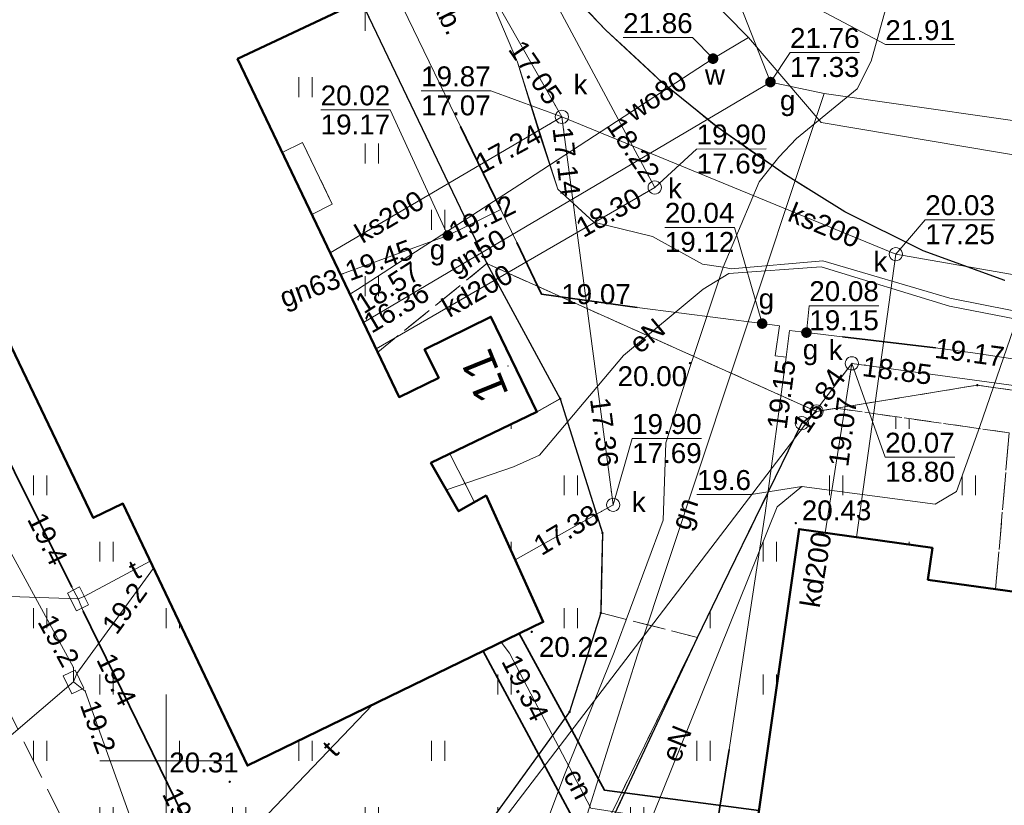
# Model space of a CAD drawing. Extents: x 7395144 to 7395446, y 6007497 to 6007827.
# Tile 4 of 62: x 7395244 to 7395282, y 6007548 to 6007578. Entities that reach past the tile are written whole.
import ezdxf
from ezdxf.enums import TextEntityAlignment as Align

# ---------------------------------------------------------------- set-up
doc = ezdxf.new("R2010")
doc.units = 0
doc.header["$PDSIZE"] = 0.75
for name, pattern in [('PRZER1-1', [2, 1, -1]), ('PRZER2-1', [3, 2, -1]), ('PRZER3-1', [4, 3, -1])]:
    doc.linetypes.add(name, pattern=pattern)
doc.layers.get('0').update_dxf_attribs({"linetype": 'CONTINUOUS', "lineweight": 13})
for name, color, linetype, lineweight in [('GEPADR', 7, 'CONTINUOUS', 18), ('GEPADR_O', 7, 'CONTINUOUS', 18), ('GEPPGD', 7, 'CONTINUOUS', 18), ('GESBZO', 7, 'CONTINUOUS', 50), ('GESDZI', 7, 'CONTINUOUS', 18), ('GSLKRW', 7, 'CONTINUOUS', 25), ('GSPWPS', 7, 'CONTINUOUS', 13), ('GSPWPS_O', 7, 'CONTINUOUS', 13), ('GSSIIN', 7, 'CONTINUOUS', 18), ('GSSKOA', 7, 'PRZER3-1', 18), ('GSSKOD', 7, 'PRZER2-1', 18), ('GSSKOD_O', 7, 'PRZER2-1', 18), ('GSSUTR', 7, 'PRZER2-1', 18), ('GULLOB', 7, 'CONTINUOUS', 35), ('GUPIKP', 7, 'CONTINUOUS', 18), ('GUPPRZ', 7, 'CONTINUOUS', 18), ('GUPPRZ_O', 7, 'CONTINUOUS', 18)]:
    doc.layers.add(name, color=color, linetype=linetype, lineweight=lineweight)
for name, color, linetype, lineweight, true_color in [('GESUZY', 7, 'PRZER1-1', 18, 0x008000), ('GULCPR', 7, 'CONTINUOUS', 18, 0xd200d2), ('GULCPR_O', 7, 'CONTINUOUS', 18, 0xd200d2), ('GULEPR', 1, 'CONTINUOUS', 18, 0xff0000), ('GULEPR_O', 1, 'CONTINUOUS', 18, 0xff0000), ('GULGPR', 7, 'CONTINUOUS', 18, 0xbfbf00), ('GULGPR_O', 7, 'CONTINUOUS', 18, 0xbfbf00), ('GULKPR', 7, 'CONTINUOUS', 18, 0x803300), ('GULKPR_O', 7, 'CONTINUOUS', 18, 0x803300), ('GULTPR', 7, 'CONTINUOUS', 18, 0xff9100), ('GULTPR_O', 7, 'CONTINUOUS', 18, 0xff9100), ('GULWPR', 5, 'CONTINUOUS', 18, 0x0000ff), ('GULWPR_O', 5, 'CONTINUOUS', 18, 0x0000ff), ('GUPGZA', 7, 'CONTINUOUS', 18, 0xbfbf00), ('GUPGZA_O', 7, 'CONTINUOUS', 18, 0xbfbf00), ('GUPKSD', 7, 'CONTINUOUS', 18, 0x803300), ('GUPKSD_O', 7, 'CONTINUOUS', 18, 0x803300), ('GUPWZA', 5, 'CONTINUOUS', 18, 0x0000ff), ('GUPWZA_O', 5, 'CONTINUOUS', 18, 0x0000ff)]:
    doc.layers.add(name, color=color, linetype=linetype, lineweight=lineweight, true_color=true_color)
doc.styles.add('GEO-INFO', font='arial.ttf')
pattern_1 = [(90, (7390000, 6000000), (-2.5, 2.5), [0.75, -4.25]), (90, (7390000.5, 6000000), (-2.5, 2.5), [0.75, -4.25])]

# ---------------------------------------------------------------- blocks, each defined once
blk = doc.blocks.new('KOLO')
blk.add_hatch(color=0).paths.add_polyline_path([(-0.5, 0), (-0.482963, -0.12941), (-0.433013, -0.25), (-0.353553, -0.353553), (-0.25, -0.433013), (-0.12941, -0.482963), (0, -0.5), (0.12941, -0.482963), (0.25, -0.433013), (0.353553, -0.353553), (0.433013, -0.25), (0.482963, -0.12941), (0.5, 0), (0.482963, 0.12941), (0.433013, 0.25), (0.353553, 0.353553), (0.25, 0.433013), (0.12941, 0.482963), (0, 0.5), (-0.12941, 0.482963), (-0.25, 0.433013), (-0.353553, 0.353553), (-0.433013, 0.25), (-0.482963, 0.12941)])
blk = doc.blocks.new('POINT')
at = {"color": 0}
blk.add_point((0, 0), dxfattribs=at)
blk = doc.blocks.new('OKRAG_PELNY')
at = {"color": 0}
blk.add_lwpolyline([(0, 0.5), (0.12941, 0.482963), (0.25, 0.433013), (0.353553, 0.353553), (0.433013, 0.25), (0.482963, 0.12941), (0.5, 0), (0.482963, -0.12941), (0.433013, -0.25), (0.353553, -0.353553), (0.25, -0.433013), (0.12941, -0.482963), (0, -0.5), (-0.12941, -0.482963), (-0.25, -0.433013), (-0.353553, -0.353553), (-0.433013, -0.25), (-0.482963, -0.12941), (-0.5, 0), (-0.482963, 0.12941), (-0.433013, 0.25), (-0.353553, 0.353553), (-0.25, 0.433013), (-0.12941, 0.482963)], close=True, dxfattribs=at)
blk = doc.blocks.new('PROSTOKAT1_5-1_PELNY')
at = {"color": 0}
blk.add_lwpolyline([(0.75, -0.5), (-0.75, -0.5), (-0.75, 0.5), (0.75, 0.5)], close=True, dxfattribs=at)
blk = doc.blocks.new('EPPGN')
blk.add_hatch(color=0).paths.add_polyline_path([(0, -0.09), (0.027812, -0.085595), (0.052901, -0.072812), (0.072812, -0.052901), (0.085595, -0.027812), (0.09, 0), (0.085595, 0.027812), (0.072812, 0.052901), (0.052901, 0.072812), (0.027812, 0.085595), (0, 0.09), (-0.027812, 0.085595), (-0.052901, 0.072812), (-0.072812, 0.052901), (-0.085595, 0.027812), (-0.09, 0), (-0.085595, -0.027812), (-0.072812, -0.052901), (-0.052901, -0.072812), (-0.027812, -0.085595)])
blk = doc.blocks.new('EPPGS')
at = {"color": 0}
blk.add_lwpolyline([(0, 0.5), (0.154508, 0.475528), (0.293893, 0.404508), (0.404508, 0.293893), (0.475528, 0.154508), (0.5, 0), (0.475528, -0.154508), (0.404508, -0.293893), (0.293893, -0.404508), (0.154508, -0.475528), (0, -0.5), (-0.154508, -0.475528), (-0.293893, -0.404508), (-0.404508, -0.293893), (-0.475528, -0.154508), (-0.5, 0), (-0.475528, 0.154508), (-0.404508, 0.293893), (-0.293893, 0.404508), (-0.154508, 0.475528)], close=True, dxfattribs=at)

msp = doc.modelspace()

# ---------------------------------------------------------------- hatches: boundary and pattern name
at = {"layer": 'GSSUTR', "linetype": 'Continuous', "lineweight": 18}
h = msp.add_hatch(dxfattribs=at)
h.set_pattern_fill('PTTU04', scale=0.5, style=0)
h.set_pattern_definition(pattern_1)
h.paths.add_polyline_path([(7395264.85, 6007563.64), (7395263.97, 6007563.14), (7395260.689, 6007561.561), (7395261.62, 6007559.74), (7395262.06, 6007559.99), (7395264.21, 6007555.23), (7395253.06, 6007549.82), (7395248.37, 6007559.69), (7395247.25, 6007559.15), (7395240.94, 6007572.3), (7395242.06, 6007572.84), (7395232.76, 6007592.22), (7395231.64, 6007591.68), (7395224.2, 6007607.15), (7395225.33, 6007607.7), (7395216.02, 6007627.08), (7395214.9, 6007626.54), (7395211.73, 6007633.14), (7395222.9, 6007638.57), (7395225.87, 6007632.368), (7395229.2, 6007635.441), (7395228.092, 6007637.556), (7395225.66, 6007643.45), (7395196.876, 6007627.172), (7395198.955, 6007623.162), (7395205.331, 6007614.026), (7395216.88, 6007593.91), (7395224.68, 6007578.46), (7395232.306, 6007562.19), (7395236.66, 6007551.23), (7395237.726, 6007548.382), (7395239.981, 6007544.033), (7395240.17, 6007543.74), (7395241.9, 6007542.2), (7395247.24, 6007540.46), (7395249.72, 6007540.04), (7395252, 6007540.2), (7395254.41, 6007541.04), (7395257.51, 6007542.67), (7395260.482, 6007545.315), (7395265.2, 6007551.84), (7395266.38, 6007555.57), (7395266.44, 6007558.58)], flags=0)
h = msp.add_hatch(dxfattribs=at)
h.set_pattern_fill('PTTU04', scale=0.5, style=0)
h.set_pattern_definition(pattern_1)
h.paths.add_polyline_path([(7395257.348, 6007578.621), (7395256.67, 6007578.32), (7395252.69, 6007576.44), (7395254.378, 6007572.909), (7395255.14, 6007573.29), (7395256.26, 6007570.97), (7395255.491, 6007570.58), (7395257.973, 6007565.388), (7395262.09, 6007568.73)], flags=0)
h = msp.add_hatch(dxfattribs=at)
h.set_pattern_fill('PTTU04', scale=0.5, style=0)
h.set_pattern_definition(pattern_1)
h.paths.add_polyline_path([(7395345.72, 6007551.32), (7395345.955, 6007553.488), (7395340.813, 6007554.191), (7395338.643, 6007552.898), (7395339.15, 6007552.83), (7395338.44, 6007548.48), (7395340.49, 6007548.19), (7395340.64, 6007549.37), (7395345.76, 6007548.67), (7395343.98, 6007536.48), (7395333.21, 6007537.99), (7395333.03, 6007536.7), (7395318.61, 6007538.74), (7395318.78, 6007539.99), (7395297.33, 6007543), (7395297.15, 6007541.75), (7395282.71, 6007543.76), (7395282.85, 6007545.01), (7395272.11, 6007546.51), (7395273.85, 6007558.73), (7395278.88, 6007558.02), (7395278.71, 6007556.82), (7395281.26, 6007556.465), (7395281.772, 6007562.358), (7395275.244, 6007563.28), (7395274.51, 6007563.16), (7395273.96, 6007562.72), (7395270.969, 6007556.594), (7395270.02, 6007554.649), (7395266.71, 6007547.57), (7395271.18, 6007537.54), (7395286.35, 6007523.89), (7395289.578, 6007520.03), (7395340.689, 6007511.859), (7395345.92, 6007521.97), (7395348.13, 6007526.27), (7395348.477, 6007528.63), (7395348.63, 6007529.67), (7395351.666, 6007550.336)], flags=0)

# ---------------------------------------------------------------- linework, layer by layer
at = {"color": 7, "linetype": 'Continuous', "lineweight": 13, "elevation": 100, "flags": 128}
for points in [[(7395250, 6007547.5), (7395250, 6007552.5)], [(7395247.5, 6007550), (7395252.5, 6007550)]]:
    msp.add_lwpolyline(points, dxfattribs=at)
at = {"layer": 'GESBZO', "color": 7, "linetype": 'Continuous', "lineweight": 50, "elevation": 10.18}
for points in [[(7395256.67, 6007578.32), (7395252.69, 6007576.44), (7395258.78, 6007563.7), (7395260.27, 6007564.43), (7395259.74, 6007565.5), (7395262.24, 6007566.73), (7395263.97, 6007563.14), (7395259.98, 6007561.22), (7395261.02, 6007559.4), (7395262.06, 6007559.99), (7395264.21, 6007555.23), (7395253.06, 6007549.82), (7395248.37, 6007559.69), (7395247.25, 6007559.15), (7395240.94, 6007572.3), (7395242.06, 6007572.84), (7395232.76, 6007592.22)], [(7395272.11, 6007546.51), (7395273.85, 6007558.73), (7395278.88, 6007558.02), (7395278.71, 6007556.82), (7395283.16, 6007556.2), (7395283.54, 6007557.86), (7395282.36, 6007558.04), (7395282.8, 6007560.8), (7395286.71, 6007560.17), (7395285.88, 6007555.82), (7395299.77, 6007553.89), (7395300.13, 6007555.5), (7395298.96, 6007555.69), (7395299.32, 6007558.45), (7395303.23, 6007557.98), (7395302.47, 6007553.51), (7395304.55, 6007553.23), (7395304.73, 6007554.42), (7395314.86, 6007552.94), (7395314.68, 6007551.73), (7395319.07, 6007551.13)]]:
    msp.add_lwpolyline(points, dxfattribs=at)
at = {"layer": 'GESDZI', "color": 7, "linetype": 'Continuous', "lineweight": 18, "elevation": 10.22}
for points in [[(7395196.876, 6007627.172), (7395225.66, 6007643.45), (7395249.88, 6007594.73), (7395254.92, 6007583.67), (7395262.09, 6007568.73), (7395264.85, 6007563.64), (7395266.44, 6007558.58), (7395266.38, 6007555.57), (7395265.2, 6007551.84), (7395260.48, 6007545.31), (7395257.51, 6007542.67), (7395254.41, 6007541.04), (7395252, 6007540.2), (7395249.72, 6007540.04), (7395247.24, 6007540.46), (7395241.9, 6007542.2), (7395240.17, 6007543.74), (7395239.981, 6007544.033)], [(7395340.689, 6007511.86), (7395348.13, 6007526.26), (7395351.66, 6007550.34), (7395345.72, 6007551.32), (7395346.1, 6007554.82), (7395280.57, 6007564.15), (7395274.51, 6007563.16), (7395262.09, 6007568.73), (7395254.92, 6007583.67), (7395249.88, 6007594.73), (7395225.66, 6007643.45)], [(7395239.981, 6007544.033), (7395240.17, 6007543.74), (7395241.9, 6007542.2), (7395247.24, 6007540.46), (7395249.72, 6007540.04), (7395252, 6007540.2), (7395254.41, 6007541.04), (7395257.51, 6007542.67), (7395260.48, 6007545.31), (7395265.2, 6007551.84), (7395266.38, 6007555.57), (7395266.44, 6007558.58), (7395264.85, 6007563.64), (7395262.09, 6007568.73), (7395274.51, 6007563.16), (7395273.96, 6007562.72), (7395266.3, 6007547.03), (7395261.89, 6007541.72), (7395258.46, 6007539.24), (7395254.88, 6007537.49), (7395251.376, 6007526.137)], [(7395340.689, 6007511.86), (7395348.13, 6007526.26), (7395351.66, 6007550.34), (7395345.72, 6007551.32), (7395346.1, 6007554.82), (7395280.57, 6007564.15), (7395274.51, 6007563.16), (7395273.96, 6007562.72), (7395266.3, 6007547.03), (7395261.89, 6007541.72), (7395258.46, 6007539.24), (7395254.88, 6007537.49), (7395251.376, 6007526.137)]]:
    msp.add_lwpolyline(points, dxfattribs=at)
at = {"layer": 'GESUZY', "color": 96, "linetype": 'PRZER1-1', "lineweight": 18, "ltscale": 0.5, "true_color": 0x008000, "elevation": 10.08}
for points in [[(7395196.876, 6007627.172), (7395225.66, 6007643.45), (7395249.88, 6007594.73), (7395254.92, 6007583.67), (7395262.09, 6007568.73), (7395264.85, 6007563.64), (7395266.44, 6007558.58), (7395266.38, 6007555.57), (7395265.2, 6007551.84), (7395260.48, 6007545.31), (7395257.51, 6007542.67), (7395254.41, 6007541.04), (7395252, 6007540.2), (7395249.72, 6007540.04)], [(7395340.689, 6007511.86), (7395348.13, 6007526.26), (7395351.66, 6007550.34), (7395345.72, 6007551.32), (7395346.1, 6007554.82), (7395280.57, 6007564.15), (7395274.51, 6007563.16), (7395262.09, 6007568.73), (7395254.92, 6007583.67), (7395249.88, 6007594.73), (7395225.66, 6007643.45)], [(7395239.981, 6007544.033), (7395240.17, 6007543.74), (7395241.9, 6007542.2), (7395247.24, 6007540.46), (7395249.72, 6007540.04), (7395252, 6007540.2), (7395254.41, 6007541.04), (7395257.51, 6007542.67), (7395260.48, 6007545.31), (7395265.2, 6007551.84), (7395266.38, 6007555.57), (7395266.44, 6007558.58), (7395264.85, 6007563.64), (7395262.09, 6007568.73), (7395274.51, 6007563.16), (7395273.96, 6007562.72), (7395266.3, 6007547.03), (7395261.89, 6007541.72), (7395258.46, 6007539.24), (7395254.88, 6007537.49), (7395251.376, 6007526.137)], [(7395251.376, 6007526.137), (7395254.88, 6007537.49), (7395258.46, 6007539.24), (7395261.89, 6007541.72), (7395266.3, 6007547.03), (7395273.96, 6007562.72), (7395274.51, 6007563.16), (7395280.57, 6007564.15), (7395346.1, 6007554.82), (7395345.72, 6007551.32), (7395351.66, 6007550.34), (7395348.13, 6007526.26), (7395340.689, 6007511.86)]]:
    msp.add_lwpolyline(points, dxfattribs=at)
at = {"layer": 'GSLKRW', "color": 7, "linetype": 'Continuous', "lineweight": 25, "elevation": 10.18}
for points in [[(7395281.602, 6007568.089), (7395278.532, 6007569.212), (7395275.581, 6007570.684), (7395273.338, 6007572.071), (7395270.785, 6007573.854), (7395268.711, 6007575.536), (7395266.576, 6007577.528), (7395264.476, 6007579.72), (7395262.82, 6007581.61), (7395261.127, 6007583.781), (7395259.343, 6007586.187), (7395257.968, 6007588.114), (7395256.5, 6007590.223), (7395255.022, 6007592.613), (7395253.855, 6007594.656), (7395251.991, 6007597.93), (7395249.337, 6007603.177), (7395246.825, 6007608.213)], [(7395249.242, 6007596.013), (7395249.88, 6007594.73), (7395254.92, 6007583.67), (7395255.167, 6007583.137), (7395257.348, 6007578.621), (7395262.09, 6007568.73), (7395264.85, 6007563.64), (7395266.44, 6007558.58), (7395266.38, 6007555.57), (7395265.2, 6007551.84), (7395260.482, 6007545.315), (7395257.51, 6007542.67), (7395254.41, 6007541.04), (7395252, 6007540.2), (7395249.72, 6007540.04), (7395247.24, 6007540.46), (7395241.9, 6007542.2), (7395240.17, 6007543.74), (7395239.981, 6007544.033)], [(7395251.462, 6007526.123), (7395254.88, 6007537.49), (7395258.466, 6007539.238), (7395261.89, 6007541.72), (7395266.05, 6007546.54), (7395266.71, 6007547.57), (7395270.02, 6007554.649), (7395270.969, 6007556.594), (7395273.96, 6007562.72), (7395274.51, 6007563.16)]]:
    msp.add_lwpolyline(points, dxfattribs=at)
at = {"layer": 'GSSIIN', "color": 7, "linetype": 'Continuous', "lineweight": 18, "elevation": 10.18}
for points in [[(7395254.378, 6007572.909), (7395255.14, 6007573.29), (7395256.26, 6007570.97), (7395255.491, 6007570.58)], [(7395260.689, 6007561.561), (7395261.62, 6007559.74), (7395261.02, 6007559.4), (7395259.98, 6007561.22)]]:
    msp.add_lwpolyline(points, close=True, dxfattribs=at)
at = {"layer": 'GSSKOA', "color": 7, "linetype": 'PRZER3-1', "lineweight": 18, "ltscale": 0.5, "elevation": 10.18}
msp.add_lwpolyline([(7395241.563, 6007618.577), (7395244.212, 6007613.254), (7395246.825, 6007608.213), (7395249.337, 6007603.177), (7395251.991, 6007597.93), (7395253.855, 6007594.656), (7395255.022, 6007592.613), (7395256.5, 6007590.223), (7395257.968, 6007588.114), (7395259.343, 6007586.187), (7395261.127, 6007583.781), (7395262.82, 6007581.61), (7395264.476, 6007579.72), (7395266.576, 6007577.528), (7395268.711, 6007575.536), (7395270.785, 6007573.854), (7395273.338, 6007572.071), (7395275.581, 6007570.684), (7395278.532, 6007569.212), (7395281.602, 6007568.089)], dxfattribs=at)
at = {"layer": 'GSSKOD', "color": 7, "linetype": 'PRZER2-1', "lineweight": 18, "ltscale": 0.5, "elevation": 10.18}
for points in [[(7395241.563, 6007618.577), (7395244.212, 6007613.254), (7395246.825, 6007608.213), (7395249.337, 6007603.177), (7395251.991, 6007597.93), (7395253.855, 6007594.656), (7395255.022, 6007592.613), (7395256.5, 6007590.223), (7395257.968, 6007588.114), (7395259.343, 6007586.187), (7395261.127, 6007583.781), (7395262.82, 6007581.61), (7395264.476, 6007579.72), (7395266.576, 6007577.528), (7395268.711, 6007575.536), (7395270.785, 6007573.854), (7395273.338, 6007572.071), (7395275.581, 6007570.684), (7395278.532, 6007569.212), (7395281.602, 6007568.089)], [(7395283.16, 6007556.2), (7395281.26, 6007556.465), (7395281.772, 6007562.358), (7395275.244, 6007563.28), (7395274.51, 6007563.16), (7395273.96, 6007562.72), (7395270.969, 6007556.594), (7395270.02, 6007554.649), (7395266.38, 6007555.57), (7395266.44, 6007558.58), (7395264.85, 6007563.64), (7395263.97, 6007563.14), (7395262.24, 6007566.73), (7395259.74, 6007565.5), (7395260.27, 6007564.43), (7395258.78, 6007563.7), (7395257.973, 6007565.388), (7395262.09, 6007568.73), (7395257.348, 6007578.621)], [(7395239.981, 6007544.033), (7395240.17, 6007543.74), (7395241.9, 6007542.2), (7395247.24, 6007540.46), (7395249.72, 6007540.04), (7395252, 6007540.2), (7395254.41, 6007541.04), (7395257.51, 6007542.67), (7395260.482, 6007545.315), (7395265.2, 6007551.84), (7395266.38, 6007555.57), (7395270.02, 6007554.649), (7395266.71, 6007547.57), (7395266.05, 6007546.54), (7395261.89, 6007541.72), (7395258.466, 6007539.238), (7395254.88, 6007537.49), (7395251.462, 6007526.123)]]:
    msp.add_lwpolyline(points, dxfattribs=at)
at = {"layer": 'GSSUTR', "color": 7, "linetype": 'PRZER2-1', "lineweight": 18, "ltscale": 0.5, "elevation": 10.1}
for points in [[(7395196.876, 6007627.172), (7395225.66, 6007643.45), (7395228.092, 6007637.556), (7395229.2, 6007635.441), (7395225.87, 6007632.368), (7395222.9, 6007638.57), (7395211.73, 6007633.14), (7395214.9, 6007626.54), (7395216.02, 6007627.08), (7395225.33, 6007607.7), (7395224.2, 6007607.15), (7395231.64, 6007591.68), (7395232.76, 6007592.22), (7395242.06, 6007572.84), (7395240.94, 6007572.3), (7395247.25, 6007559.15), (7395248.37, 6007559.69), (7395253.06, 6007549.82), (7395264.21, 6007555.23), (7395262.06, 6007559.99), (7395261.62, 6007559.74), (7395260.689, 6007561.561), (7395263.97, 6007563.14), (7395264.85, 6007563.64)], [(7395264.85, 6007563.64), (7395266.44, 6007558.58), (7395266.38, 6007555.57), (7395265.2, 6007551.84), (7395260.482, 6007545.315), (7395257.51, 6007542.67), (7395254.41, 6007541.04), (7395252, 6007540.2), (7395249.72, 6007540.04), (7395247.24, 6007540.46), (7395241.9, 6007542.2), (7395240.17, 6007543.74), (7395239.981, 6007544.033)], [(7395266.71, 6007547.57), (7395270.02, 6007554.649), (7395270.969, 6007556.594), (7395273.96, 6007562.72), (7395274.51, 6007563.16), (7395275.244, 6007563.28), (7395281.772, 6007562.358), (7395281.26, 6007556.465), (7395278.71, 6007556.82), (7395278.88, 6007558.02), (7395273.85, 6007558.73), (7395272.11, 6007546.51), (7395282.85, 6007545.01), (7395282.71, 6007543.76), (7395297.15, 6007541.75), (7395297.33, 6007543), (7395318.78, 6007539.99)]]:
    msp.add_lwpolyline(points, dxfattribs=at)
msp.add_lwpolyline([(7395252.69, 6007576.44), (7395256.67, 6007578.32), (7395257.348, 6007578.621), (7395262.09, 6007568.73), (7395257.973, 6007565.388), (7395255.491, 6007570.58), (7395256.26, 6007570.97), (7395255.14, 6007573.29), (7395254.378, 6007572.909)], close=True, dxfattribs=at)
at = {"layer": 'GULCPR', "color": 212, "linetype": 'PRZER3-1', "lineweight": 18, "ltscale": 0.5, "true_color": 0xd200d2, "elevation": 10.14}
msp.add_lwpolyline([(7395178.634, 6007683.966), (7395173.023, 6007681.425), (7395185.956, 6007654.314), (7395190.452, 6007644.89), (7395200.138, 6007624.587), (7395206.192, 6007628.173), (7395210.754, 6007618.983), (7395228.307, 6007583.624), (7395233.082, 6007574.006), (7395255.296, 6007529.257), (7395260.792, 6007532.846), (7395263.582, 6007528.663), (7395271.384, 6007527.775), (7395272.212, 6007534.224), (7395294.629, 6007530.743), (7395314.81, 6007527.608), (7395317.45, 6007527.198), (7395316.341, 6007520.072), (7395367.887, 6007513.536), (7395380.072, 6007511.986), (7395416.124, 6007507.539)], dxfattribs=at)
msp.add_lwpolyline([(7395178.634, 6007683.966), (7395173.023, 6007681.425), (7395185.956, 6007654.314), (7395190.452, 6007644.89), (7395200.138, 6007624.587), (7395206.192, 6007628.173), (7395210.754, 6007618.983), (7395228.307, 6007583.624), (7395233.082, 6007574.006), (7395255.296, 6007529.257), (7395260.792, 6007532.846), (7395263.582, 6007528.663), (7395271.384, 6007527.775), (7395272.212, 6007534.224), (7395294.629, 6007530.743), (7395314.81, 6007527.608), (7395317.45, 6007527.198), (7395316.341, 6007520.072), (7395367.887, 6007513.536), (7395380.072, 6007511.986), (7395416.124, 6007507.539)], dxfattribs=at)
at = {"layer": 'GULCPR', "color": 212, "linetype": 'Continuous', "lineweight": 18, "true_color": 0xd200d2, "elevation": 10.14}
msp.add_lwpolyline([(7395262.63, 6007554.463), (7395262.939, 6007554.058), (7395266.008, 6007548.218), (7395271.335, 6007547.383), (7395272.215, 6007547.245)], dxfattribs=at)
at = {"layer": 'GULEPR', "color": 1, "linetype": 'Continuous', "lineweight": 18, "true_color": 0xff0000, "elevation": 10.14}
for points in [[(7395270.994, 6007568.595), (7395272.351, 6007571.811), (7395273.085, 6007572.741), (7395273.756, 6007573.446), (7395276.039, 6007575.316), (7395276.574, 6007576.358), (7395277.293, 6007578.995), (7395278.902, 6007585.176), (7395279.423, 6007587.441), (7395280.857, 6007595.184), (7395281.128, 6007602.579), (7395281.947, 6007608.723), (7395282.894, 6007616.414), (7395283.589, 6007621.748), (7395283.629, 6007622.08), (7395284.414, 6007628.833), (7395284.893, 6007632.936)], [(7395263.243, 6007576.318), (7395261.833, 6007579.648), (7395260.051, 6007582.13), (7395258, 6007583.838), (7395254.147, 6007591.185), (7395252.297, 6007595.352)], [(7395263.243, 6007576.318), (7395261.833, 6007579.648), (7395260.051, 6007582.13), (7395258, 6007583.838), (7395254.147, 6007591.185), (7395252.297, 6007595.352)], [(7395264.757, 6007571.532), (7395263.243, 6007576.318)], [(7395264.757, 6007571.532), (7395264.094, 6007573.525), (7395263.243, 6007576.318)], [(7395289.02, 6007574.65), (7395288.36, 6007574.63), (7395282.32, 6007567.4), (7395280.67, 6007562.59), (7395279.79, 6007560.14), (7395278.98, 6007559.67), (7395273.96, 6007560.33), (7395273.03, 6007559.57), (7395267.64, 6007546.2), (7395266.46, 6007544.93), (7395263.29, 6007540.15), (7395260.71, 6007537.67)], [(7395270.994, 6007568.595), (7395270.211, 6007568.712), (7395268.329, 6007569.748), (7395266.118, 6007570.292), (7395264.757, 6007571.532)], [(7395270.994, 6007568.595), (7395270.211, 6007568.712), (7395268.329, 6007569.748), (7395266.118, 6007570.292), (7395264.757, 6007571.532)], [(7395288.929, 6007565.563), (7395279.533, 6007567.426), (7395274.745, 6007568.838), (7395271.295, 6007568.529), (7395270.994, 6007568.595)], [(7395288.929, 6007565.563), (7395279.533, 6007567.426), (7395274.745, 6007568.838), (7395271.295, 6007568.529), (7395270.994, 6007568.595)], [(7395255.554, 6007525.469), (7395259.831, 6007532.044), (7395260.684, 6007537.391), (7395261.529, 6007539.848), (7395263.373, 6007545.127), (7395265.017, 6007549.473), (7395266.879, 6007554.089), (7395268.732, 6007559.061), (7395268.829, 6007561.984), (7395269.735, 6007564.815), (7395270.994, 6007568.595)], [(7395289.192, 6007565.254), (7395288.965, 6007565.296), (7395279.518, 6007567.122), (7395274.683, 6007568.613), (7395271.21, 6007568.356), (7395270.24, 6007567.767), (7395267.239, 6007565.271), (7395264.073, 6007561.51), (7395263.084, 6007561.077), (7395260.561, 6007560.204)], [(7395289.192, 6007565.254), (7395288.965, 6007565.296), (7395279.518, 6007567.122), (7395274.683, 6007568.613), (7395271.21, 6007568.356), (7395270.24, 6007567.767), (7395267.239, 6007565.271), (7395264.073, 6007561.51), (7395263.084, 6007561.077), (7395260.561, 6007560.204)]]:
    msp.add_lwpolyline(points, dxfattribs=at)
at = {"layer": 'GULGPR', "color": 52, "linetype": 'Continuous', "lineweight": 18, "true_color": 0xbfbf00, "elevation": 10.14}
for points in [[(7395274.804, 6007575.141), (7395272.774, 6007575.568), (7395271.758, 6007578.154), (7395266.019, 6007591.238), (7395256.648, 6007607.325), (7395246.852, 6007623.843), (7395237.448, 6007640.252), (7395234.432, 6007645.351), (7395224.027, 6007663.739), (7395218.919, 6007674.063)], [(7395273.36, 6007565.21), (7395272.95, 6007565.25), (7395273.11, 6007566.38), (7395272.46, 6007566.47), (7395267.75, 6007567.07), (7395264.14, 6007567.58), (7395263.21, 6007569.53), (7395262.61, 6007570.77), (7395261.09, 6007573.9), (7395257.15, 6007582.04)], [(7395257.442, 6007566.51), (7395272.774, 6007575.568)], [(7395274.804, 6007575.141), (7395271.295, 6007564.614), (7395267.769, 6007553.998), (7395265.208, 6007545.905), (7395264.951, 6007545.332), (7395263.528, 6007542.272), (7395262.176, 6007532.389), (7395261.102, 6007524.582)], [(7395274.804, 6007575.141), (7395284.614, 6007573.728), (7395299.335, 6007571.445), (7395305.938, 6007570.815), (7395335.362, 6007567.989), (7395358.559, 6007565.492), (7395367.244, 6007564.122), (7395385.889, 6007561.088)], [(7395262.61, 6007570.77), (7395260.62, 6007569.79), (7395256.572, 6007568.318)], [(7395273.36, 6007565.21), (7395273.49, 6007566.21), (7395274.13, 6007566.13), (7395275.49, 6007565.97), (7395278.99, 6007565.56), (7395280.49, 6007565.36), (7395291.69, 6007563.66), (7395294.04, 6007563.28), (7395295.82, 6007564.54), (7395298.08, 6007564.25), (7395306.04, 6007563.17), (7395309.51, 6007562.69), (7395309.98, 6007562.63), (7395311.46, 6007562.4), (7395315.05, 6007561.89), (7395323.35, 6007560.68)], [(7395267.404, 6007523.575), (7395267.82, 6007526.06), (7395269.85, 6007541.78), (7395270.34, 6007545), (7395271.22, 6007550.43), (7395272.57, 6007559.33), (7395273.36, 6007565.21)]]:
    msp.add_lwpolyline(points, dxfattribs=at)
at = {"layer": 'GULKPR', "color": 36, "linetype": 'Continuous', "lineweight": 18, "true_color": 0x803300, "elevation": 10.14}
for points in [[(7395181.394, 6007711.874), (7395199.31, 6007692.974), (7395210.275, 6007676.356), (7395219.321, 6007659.561), (7395223.081, 6007653.363), (7395223.141, 6007653.246), (7395233.371, 6007636.441), (7395242.899, 6007618.824), (7395252.5, 6007601.342), (7395254.941, 6007596.499), (7395261.048, 6007585.35), (7395268.412, 6007571.597)], [(7395247.507, 6007605.684), (7395256.006, 6007589.9), (7395264.915, 6007574.255), (7395277.498, 6007569.088), (7395293.344, 6007566.323), (7395308.309, 6007565.27), (7395313.444, 6007564.531), (7395330.205, 6007562.473), (7395343.48, 6007560.384), (7395361.137, 6007557.761)], [(7395264.915, 6007574.255), (7395256.185, 6007569.129)], [(7395264.915, 6007574.255), (7395266.843, 6007559.641)], [(7395268.412, 6007571.597), (7395257.909, 6007565.523)], [(7395277.498, 6007569.088), (7395276.021, 6007558.424)], [(7395248.014, 6007528.539), (7395275.841, 6007564.972)], [(7395275.841, 6007564.972), (7395274.837, 6007558.591)], [(7395275.841, 6007564.972), (7395298.679, 6007561.865), (7395318.029, 6007559.667), (7395334.559, 6007557.566), (7395367.7, 6007552.777)], [(7395266.843, 6007559.641), (7395263.15, 6007557.576)]]:
    msp.add_lwpolyline(points, dxfattribs=at)
at = {"layer": 'GULLOB', "color": 7, "linetype": 'Continuous', "lineweight": 35, "elevation": 10.12}
for points in [[(7395246.442, 6007556.541), (7395237.782, 6007573.946)], [(7395261.09, 6007573.9), (7395262.61, 6007570.77)], [(7395263.21, 6007569.53), (7395264.14, 6007567.58), (7395267.75, 6007567.07)], [(7395275.49, 6007565.97), (7395278.99, 6007565.56)], [(7395251.523, 6007546.147), (7395246.874, 6007555.638)], [(7395263.308, 6007554.792), (7395266.525, 6007548.893), (7395272.341, 6007548.134)], [(7395272.151, 6007546.797), (7395265.493, 6007547.544), (7395261.951, 6007554.134)], [(7395271.22, 6007550.43), (7395270.34, 6007545)]]:
    msp.add_lwpolyline(points, dxfattribs=at)
at = {"layer": 'GULTPR', "color": 30, "linetype": 'Continuous', "lineweight": 18, "true_color": 0xff9100, "elevation": 10.14}
for points in [[(7395237.579, 6007574.404), (7395237.782, 6007573.946), (7395246.442, 6007556.541), (7395246.679, 6007556.1)], [(7395246.51, 6007552.97), (7395246.504, 6007553.521), (7395236.288, 6007572.233)], [(7395249.525, 6007557.26), (7395246.635, 6007553.288), (7395246.51, 6007552.97)], [(7395249.402, 6007557.518), (7395246.914, 6007556.191), (7395246.679, 6007556.1)], [(7395246.679, 6007556.1), (7395246.874, 6007555.638), (7395251.523, 6007546.147), (7395251.725, 6007545.689)], [(7395250.479, 6007543.331), (7395250.205, 6007543.543), (7395246.952, 6007552.626), (7395246.51, 6007552.97)], [(7395257.771, 6007552.106), (7395251.878, 6007545.942), (7395251.725, 6007545.689)]]:
    msp.add_lwpolyline(points, dxfattribs=at)
at = {"layer": 'GULWPR', "color": 5, "linetype": 'Continuous', "lineweight": 18, "true_color": 0x0000ff, "elevation": 10.14}
for points in [[(7395354.75, 6007561.9), (7395333.944, 6007565.161), (7395333.584, 6007565.224), (7395330.538, 6007565.642), (7395321.411, 6007566.898), (7395304.628, 6007569.158), (7395298.289, 6007570.126), (7395286.856, 6007572.001), (7395274.691, 6007574.039), (7395271.946, 6007577.251), (7395268.55, 6007580.697), (7395262.117, 6007590.269), (7395258.016, 6007597.032), (7395252.051, 6007606.836), (7395250.402, 6007609.679), (7395248.746, 6007612.533), (7395242.027, 6007624.115), (7395238.963, 6007629.196), (7395232.946, 6007638.905), (7395231.61, 6007643.34)], [(7395271.946, 6007577.251), (7395270.61, 6007576.45)], [(7395256.927, 6007567.576), (7395257.211, 6007567.759), (7395259.394, 6007569.169), (7395263.335, 6007571.713), (7395270.61, 6007576.45)]]:
    msp.add_lwpolyline(points, dxfattribs=at)
at = {"layer": 'GUPPRZ_O', "color": 36, "linetype": 'Continuous', "lineweight": 9, "true_color": 0x803300, "elevation": 10.8, "flags": 128}
for points in [[(7395279.727, 6007576.984), (7395277.106, 6007576.982), (7395274.427, 6007578.406)], [(7395259.61, 6007575.235), (7395262.23, 6007575.237), (7395264.915, 6007574.255)], [(7395259.61, 6007575.235), (7395262.23, 6007575.237)], [(7395272.612, 6007573.047), (7395269.992, 6007573.045), (7395268.412, 6007571.597)], [(7395269.992, 6007573.045), (7395272.612, 6007573.047)], [(7395281.229, 6007570.384), (7395278.608, 6007570.382), (7395277.498, 6007569.088)], [(7395278.608, 6007570.382), (7395281.229, 6007570.384)], [(7395279.716, 6007561.437), (7395277.095, 6007561.435), (7395275.841, 6007564.972)], [(7395270.179, 6007562.14), (7395267.559, 6007562.137), (7395266.843, 6007559.641)], [(7395267.559, 6007562.137), (7395270.179, 6007562.14)], [(7395277.095, 6007561.435), (7395279.716, 6007561.437)]]:
    msp.add_lwpolyline(points, dxfattribs=at)
at = {"layer": 'GUPPRZ_O', "color": 5, "linetype": 'Continuous', "lineweight": 9, "true_color": 0x0000ff, "elevation": 10.8, "flags": 128}
msp.add_lwpolyline([(7395267.221, 6007577.246), (7395269.842, 6007577.248), (7395270.61, 6007576.45)], dxfattribs=at)
at = {"layer": 'GUPPRZ_O', "color": 52, "linetype": 'Continuous', "lineweight": 9, "true_color": 0xbfbf00, "elevation": 10.8, "flags": 128}
for points in [[(7395276.132, 6007576.683), (7395273.511, 6007576.681), (7395272.774, 6007575.568)], [(7395273.511, 6007576.681), (7395276.132, 6007576.683)], [(7395255.823, 6007574.518), (7395258.443, 6007574.518), (7395260.62, 6007569.79)], [(7395255.823, 6007574.518), (7395258.443, 6007574.518)], [(7395268.793, 6007570.095), (7395271.413, 6007570.095), (7395272.46, 6007566.47)], [(7395268.793, 6007570.095), (7395271.413, 6007570.095)], [(7395276.859, 6007567.143), (7395274.238, 6007567.143), (7395274.13, 6007566.13)], [(7395274.238, 6007567.143), (7395276.859, 6007567.143)]]:
    msp.add_lwpolyline(points, dxfattribs=at)
at = {"layer": 'GUPPRZ_O', "color": 1, "linetype": 'Continuous', "lineweight": 9, "true_color": 0xff0000, "elevation": 10.8, "flags": 128}
msp.add_lwpolyline([(7395270.004, 6007560.033), (7395272.042, 6007560.035), (7395273.96, 6007560.33)], dxfattribs=at)
at = {"layer": 'GUPPRZ_O', "color": 30, "linetype": 'Continuous', "lineweight": 9, "true_color": 0xff9100, "elevation": 10.8, "flags": 128}
for points in [[(7395240.741, 6007556.209), (7395243.362, 6007556.211), (7395246.679, 6007556.1)], [(7395241.455, 6007550.894), (7395244.076, 6007550.896), (7395246.51, 6007552.97)]]:
    msp.add_lwpolyline(points, dxfattribs=at)

# ---------------------------------------------------------------- block references
at = {"layer": 'GEPADR', "color": 7, "lineweight": 18}
msp.add_blockref('POINT', (7395262.884, 6007564.876, 10.28), dxfattribs=at)
at = {"layer": 'GEPPGD', "color": 7, "lineweight": 18, "xscale": 0.5, "yscale": 0.5}
for name, p in [('EPPGN', (7395262.09, 6007568.73, 10.24)), ('EPPGN', (7395280.57, 6007564.15, 10.24)), ('EPPGN', (7395264.85, 6007563.64, 10.24)), ('EPPGS', (7395274.51, 6007563.16, 10.24)), ('EPPGS', (7395273.96, 6007562.72, 10.24)), ('EPPGN', (7395266.44, 6007558.58, 10.24)), ('EPPGN', (7395266.38, 6007555.57, 10.24)), ('EPPGN', (7395265.2, 6007551.84, 10.24))]:
    msp.add_blockref(name, p, dxfattribs=at)
at = {"layer": 'GSPWPS', "color": 7, "lineweight": 13, "xscale": 0.09, "yscale": 0.09}
for p in [(7395269.742, 6007564.982, 10.08), (7395273.728, 6007558.954, 10.08), (7395263.776, 6007554.86, 10.08), (7395252.395, 6007549.212, 10.08)]:
    msp.add_blockref('KOLO', p, dxfattribs=at)
at = {"layer": 'GUPGZA', "color": 52, "lineweight": 18, "true_color": 0xbfbf00, "xscale": 0.4, "yscale": 0.4, "rotation": 210.5036471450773}
msp.add_blockref('KOLO', (7395272.774, 6007575.568, 10.16), dxfattribs=at)
at = {"layer": 'GUPGZA', "color": 52, "lineweight": 18, "true_color": 0xbfbf00, "xscale": 0.4, "yscale": 0.4}
for p in [(7395260.62, 6007569.79, 10.16), (7395272.46, 6007566.47, 10.16), (7395274.13, 6007566.13, 10.16)]:
    msp.add_blockref('KOLO', p, dxfattribs=at)
at = {"layer": 'GUPIKP', "color": 30, "lineweight": 18, "true_color": 0xff9100, "xscale": 0.5, "yscale": 0.5}
for p, rotation in [((7395246.679, 6007556.1, 10.16), 297.0202668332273), ((7395246.51, 6007552.97, 10.16), 295.3013950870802)]:
    msp.add_blockref('PROSTOKAT1_5-1_PELNY', p, dxfattribs=dict(at, rotation=rotation))
at = {"layer": 'GUPKSD', "color": 36, "lineweight": 18, "true_color": 0x803300, "xscale": 0.5, "yscale": 0.5}
for p in [(7395264.915, 6007574.255, 10.16), (7395268.412, 6007571.597, 10.16), (7395277.498, 6007569.088, 10.16), (7395275.841, 6007564.972, 10.16), (7395266.843, 6007559.641, 10.16)]:
    msp.add_blockref('OKRAG_PELNY', p, dxfattribs=at)
at = {"layer": 'GUPPRZ', "color": 5, "lineweight": 18, "true_color": 0x0000ff}
for p in [(7395270.61, 6007576.45, 10.16), (7395256.931, 6007567.579, 10.16)]:
    msp.add_blockref('POINT', p, dxfattribs=at)
at = {"layer": 'GUPPRZ', "color": 52, "lineweight": 18, "true_color": 0xbfbf00}
for p in [(7395272.774, 6007575.568, 10.16), (7395262.61, 6007570.77, 10.16), (7395260.62, 6007569.79, 10.16), (7395256.66, 6007568.35, 10.16), (7395264.14, 6007567.58, 10.16), (7395257.442, 6007566.51, 10.16), (7395272.46, 6007566.47, 10.16), (7395274.13, 6007566.13, 10.16), (7395278.99, 6007565.56, 10.16), (7395273.36, 6007565.21, 10.16)]:
    msp.add_blockref('POINT', p, dxfattribs=at)
at = {"layer": 'GUPPRZ', "color": 36, "lineweight": 18, "true_color": 0x803300}
for p in [(7395264.667, 6007574.69, 10.16), (7395264.484, 6007574.002, 10.16), (7395264.915, 6007574.255, 10.16), (7395264.981, 6007573.76, 10.16), (7395268.177, 6007572.038, 10.16), (7395267.98, 6007571.347, 10.16), (7395268.412, 6007571.597, 10.16), (7395277.498, 6007569.088, 10.16), (7395275.841, 6007564.972, 10.16), (7395276.336, 6007564.905, 10.16), (7395275.537, 6007564.575, 10.16), (7395275.763, 6007564.478, 10.16), (7395266.778, 6007560.137, 10.16), (7395266.843, 6007559.641, 10.16), (7395266.407, 6007559.397, 10.16)]:
    msp.add_blockref('POINT', p, dxfattribs=at)
at = {"layer": 'GUPPRZ', "color": 1, "lineweight": 18, "true_color": 0xff0000}
msp.add_blockref('POINT', (7395273.96, 6007560.33, 10.16), dxfattribs=at)
at = {"layer": 'GUPPRZ', "color": 30, "lineweight": 18, "true_color": 0xff9100}
for p in [(7395246.442, 6007556.541, 10.16), (7395246.679, 6007556.1, 10.16), (7395246.874, 6007555.638, 10.16), (7395246.504, 6007553.521, 10.16), (7395246.635, 6007553.288, 10.16), (7395246.51, 6007552.97, 10.16), (7395246.952, 6007552.626, 10.16)]:
    msp.add_blockref('POINT', p, dxfattribs=at)
at = {"layer": 'GUPPRZ', "color": 212, "lineweight": 18, "true_color": 0xd200d2}
msp.add_blockref('POINT', (7395262.939, 6007554.058, 10.16), dxfattribs=at)
at = {"layer": 'GUPWZA', "color": 5, "lineweight": 18, "true_color": 0x0000ff, "xscale": 0.4, "yscale": 0.4, "rotation": 34.99604879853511}
msp.add_blockref('KOLO', (7395270.61, 6007576.45, 10.16), dxfattribs=at)

# ---------------------------------------------------------------- texts
at = {"layer": 'GEPADR_O', "color": 7, "linetype": 'Continuous', "lineweight": 0, "style": 'GEO-INFO'}
msp.add_text('11', height=1.25, rotation=111.9549, dxfattribs=at).set_placement((7395261.983, 6007564.478, 10.8), align=Align.MIDDLE)
at = {"layer": 'GSPWPS_O', "color": 7, "linetype": 'Continuous', "lineweight": 0, "style": 'GEO-INFO'}
for s, p in [('20.00', (7395268.323, 6007564.489, 10.8)), ('20.43', (7395275.265, 6007559.435, 10.8)), ('20.22', (7395265.357, 6007554.288, 10.8)), ('20.31', (7395251.426, 6007549.937, 10.8))]:
    msp.add_text(s, height=0.75, rotation=0.0456, dxfattribs=at).set_placement(p, align=Align.MIDDLE)
at = {"layer": 'GSSKOD_O', "color": 7, "linetype": 'Continuous', "lineweight": 0, "style": 'GEO-INFO'}
msp.add_text('ch.kb.', height=0.75, rotation=295.8284, dxfattribs=at).set_placement((7395260.355, 6007578.693, 10.8), align=Align.MIDDLE)
at = {"layer": 'GULCPR_O', "color": 212, "linetype": 'Continuous', "lineweight": 0, "true_color": 0xd200d2, "style": 'GEO-INFO'}
msp.add_text('cn', height=0.75, rotation=297.7225, dxfattribs=at).set_placement((7395265.528, 6007549.132, 10.8), align=Align.MIDDLE)
at = {"layer": 'GULEPR_O', "color": 1, "linetype": 'Continuous', "lineweight": 0, "true_color": 0xff0000, "style": 'GEO-INFO'}
for rotation, p in [(39.5797, (7395268.128, 6007566.011, 10.8)), (68.2276, (7395269.237, 6007550.646, 10.8))]:
    msp.add_text('eN', height=0.75, rotation=rotation, dxfattribs=at).set_placement(p, align=Align.MIDDLE)
at = {"layer": 'GULGPR_O', "color": 52, "linetype": 'Continuous', "lineweight": 0, "true_color": 0xbfbf00, "style": 'GEO-INFO'}
for s, rotation, p in [('gn50', 30.5742, (7395261.768, 6007569.066, 10.8)), ('gn63', 19.9831, (7395255.453, 6007567.708, 10.8))]:
    msp.add_text(s, height=0.75, rotation=rotation, dxfattribs=at).set_placement(p, align=Align.MIDDLE)
msp.add_text('gn', height=0.75, rotation=71.6266, dxfattribs=at).set_placement((7395269.532, 6007559.306, 10.8), align=Align.MIDDLE_CENTER)
at = {"layer": 'GULKPR_O', "color": 36, "linetype": 'Continuous', "lineweight": 0, "true_color": 0x803300, "style": 'GEO-INFO'}
for s, rotation, p in [('ks200', 30.4124, (7395258.402, 6007570.508, 10.8)), ('ks200', 337.7003, (7395274.816, 6007570.189, 10.8)), ('kd200', 29.8394, (7395261.714, 6007567.723, 10.8)), ('kd200', 80.8327, (7395274.468, 6007557.202, 10.8))]:
    msp.add_text(s, height=0.75, rotation=rotation, dxfattribs=at).set_placement(p, align=Align.MIDDLE)
at = {"layer": 'GULTPR_O', "color": 30, "linetype": 'Continuous', "lineweight": 0, "true_color": 0xff9100, "style": 'GEO-INFO'}
for rotation, p in [(28.1206, (7395248.808, 6007557.201, 10.8)), (46.4552, (7395256.19, 6007550.452, 10.8))]:
    msp.add_text('t', height=0.75, rotation=rotation, dxfattribs=at).set_placement(p, align=Align.MIDDLE)
at = {"layer": 'GULWPR_O', "color": 5, "linetype": 'Continuous', "lineweight": 0, "true_color": 0x0000ff, "style": 'GEO-INFO'}
msp.add_text('wo80', height=0.75, rotation=33.0695, dxfattribs=at).set_placement((7395268.45, 6007575.043, 10.8), align=Align.MIDDLE)
at = {"layer": 'GUPGZA_O', "color": 52, "linetype": 'Continuous', "lineweight": 0, "true_color": 0xbfbf00, "style": 'GEO-INFO'}
msp.add_text('g', height=0.75, rotation=0.0456, dxfattribs=at).set_placement((7395273.423, 6007574.768, 10.8), align=Align.MIDDLE)
for p in [(7395260.517, 6007568.881, 10.8), (7395272.912, 6007567.033, 10.8), (7395274.574, 6007565.123, 10.8)]:
    msp.add_text('g', height=0.75, dxfattribs=at).set_placement(p, align=Align.RIGHT)
at = {"layer": 'GUPKSD_O', "color": 36, "linetype": 'Continuous', "lineweight": 0, "true_color": 0x803300, "style": 'GEO-INFO'}
for p in [(7395265.616, 6007575.495, 10.8), (7395276.912, 6007568.817, 10.8), (7395275.229, 6007565.498, 10.8)]:
    msp.add_text('k', height=0.75, rotation=0.0456, dxfattribs=at).set_placement(p, align=Align.MIDDLE)
for p in [(7395269.436, 6007571.19, 10.8), (7395268.074, 6007559.37, 10.8)]:
    msp.add_text('k', height=0.75, dxfattribs=at).set_placement(p, align=Align.RIGHT)
at = {"layer": 'GUPPRZ_O', "color": 5, "linetype": 'Continuous', "lineweight": 0, "true_color": 0x0000ff, "style": 'GEO-INFO'}
msp.add_text('21.86', height=0.75, rotation=0.0456, dxfattribs=at).set_placement((7395268.531, 6007577.789, 10.8), align=Align.MIDDLE_CENTER)
at = {"layer": 'GUPPRZ_O', "color": 52, "linetype": 'Continuous', "lineweight": 0, "true_color": 0xbfbf00, "style": 'GEO-INFO'}
for s, p in [('21.76', (7395273.511, 6007576.854, 10.8)), ('17.33', (7395273.512, 6007575.759, 10.8))]:
    msp.add_text(s, height=0.75, rotation=0.0456, dxfattribs=at).set_placement(p)
at = {"layer": 'GUPPRZ_O', "color": 36, "linetype": 'Continuous', "lineweight": 0, "true_color": 0x803300, "style": 'GEO-INFO'}
msp.add_text('21.91', height=0.75, rotation=0.0456, dxfattribs=at).set_placement((7395278.416, 6007577.525, 10.8), align=Align.MIDDLE_CENTER)
for s, rotation, p in [('17.05', 304.4687, (7395263.915, 6007575.934, 10.8)), ('17.24', 28.6935, (7395262.882, 6007573.061, 10.8)), ('18.22', 303.8958, (7395267.614, 6007573.033, 10.8)), ('17.14', 276.9667, (7395265.087, 6007572.577, 10.8)), ('18.30', 29.2665, (7395266.679, 6007570.654, 10.8)), ('18.85', 352.5972, (7395277.548, 6007564.703, 10.8)), ('18.84', 55.6225, (7395274.599, 6007563.574, 10.8)), ('17.36', 277.5397, (7395266.514, 6007562.382, 10.8)), ('19.07', 82.5515, (7395275.5, 6007562.393, 10.8)), ('17.38', 30.9854, (7395265.072, 6007558.702, 10.8))]:
    msp.add_text(s, height=0.75, rotation=rotation, dxfattribs=at).set_placement(p, align=Align.MIDDLE)
for s, p in [('19.87', (7395259.609, 6007575.408, 10.8)), ('17.07', (7395259.61, 6007574.313, 10.8)), ('19.90', (7395269.992, 6007573.218, 10.8)), ('17.69', (7395269.992, 6007572.123, 10.8)), ('20.03', (7395278.608, 6007570.554, 10.8)), ('17.25', (7395278.609, 6007569.459, 10.8)), ('19.90', (7395267.559, 6007562.31, 10.8)), ('20.07', (7395277.095, 6007561.608, 10.8)), ('17.69', (7395267.559, 6007561.215, 10.8)), ('18.80', (7395277.096, 6007560.513, 10.8))]:
    msp.add_text(s, height=0.75, rotation=0.0456, dxfattribs=at).set_placement(p)
at = {"layer": 'GUPPRZ_O', "color": 52, "linetype": 'Continuous', "lineweight": 0, "true_color": 0xbfbf00, "style": 'GEO-INFO'}
for s, p in [('20.02', (7395255.823, 6007574.69, 10.8)), ('19.17', (7395255.823, 6007573.595, 10.8)), ('20.04', (7395268.793, 6007570.267, 10.8)), ('19.12', (7395268.793, 6007569.172, 10.8)), ('20.08', (7395274.238, 6007567.316, 10.8)), ('19.15', (7395274.238, 6007566.221, 10.8))]:
    msp.add_text(s, height=0.75, dxfattribs=at).set_placement(p)
for s, rotation, p in [('19.12', 26.2185, (7395260.724, 6007569.861, 10.8)), ('19.45', 19.9831, (7395256.791, 6007568.412, 10.8)), ('19.17', 352.4054, (7395278.98, 6007565.557, 10.8)), ('19.15', 82.3479, (7395273.005, 6007562.505, 10.8))]:
    msp.add_text(s, height=0.75, rotation=rotation, dxfattribs=at).set_placement(p, align=Align.MIDDLE_LEFT)
at = {"layer": 'GUPPRZ_O', "color": 5, "linetype": 'Continuous', "lineweight": 0, "true_color": 0x0000ff, "style": 'GEO-INFO'}
msp.add_text('18.57', height=0.75, rotation=32.7352, dxfattribs=at).set_placement((7395258.35, 6007567.833, 10.8), align=Align.MIDDLE)
at = {"layer": 'GUPPRZ_O', "color": 52, "linetype": 'Continuous', "lineweight": 0, "true_color": 0xbfbf00, "style": 'GEO-INFO'}
msp.add_text('16.36', height=0.75, rotation=30.5742, dxfattribs=at).set_placement((7395258.676, 6007567.07, 10.8), align=Align.MIDDLE)
msp.add_text('19.07', height=0.75, dxfattribs=at).set_placement((7395264.89, 6007567.58, 10.8), align=Align.MIDDLE_LEFT)
at = {"layer": 'GUPPRZ_O', "color": 1, "linetype": 'Continuous', "lineweight": 0, "true_color": 0xff0000, "style": 'GEO-INFO'}
msp.add_text('19.6', height=0.75, rotation=0.0456, dxfattribs=at).set_placement((7395271.022, 6007560.577, 10.8), align=Align.MIDDLE_CENTER)
at = {"layer": 'GUPPRZ_O', "color": 30, "linetype": 'Continuous', "lineweight": 0, "true_color": 0xff9100, "style": 'GEO-INFO'}
for s, rotation, p in [('19.4', 296.4473, (7395245.536, 6007558.362, 10.8)), ('19.2', 53.9037, (7395248.427, 6007555.751, 10.8)), ('19.2', 298.7391, (7395245.954, 6007554.527, 10.8)), ('19.4', 295.8744, (7395248.135, 6007553.062, 10.8)), ('19.2', 289.5718, (7395247.434, 6007551.281, 10.8)), ('19.5', 295.8744, (7395250.615, 6007547.999, 10.8))]:
    msp.add_text(s, height=0.75, rotation=rotation, dxfattribs=at).set_placement(p, align=Align.MIDDLE)
at = {"layer": 'GUPPRZ_O', "color": 212, "linetype": 'Continuous', "lineweight": 0, "true_color": 0xd200d2, "style": 'GEO-INFO'}
msp.add_text('19.34', height=0.75, rotation=296.4473, dxfattribs=at).set_placement((7395263.538, 6007552.749, 10.8), align=Align.MIDDLE)
at = {"layer": 'GUPWZA_O', "color": 5, "linetype": 'Continuous', "lineweight": 0, "true_color": 0x0000ff, "style": 'GEO-INFO'}
msp.add_text('w', height=0.75, rotation=0.0456, dxfattribs=at).set_placement((7395270.682, 6007575.847, 10.8), align=Align.MIDDLE)

doc.saveas('drawing.dxf')
